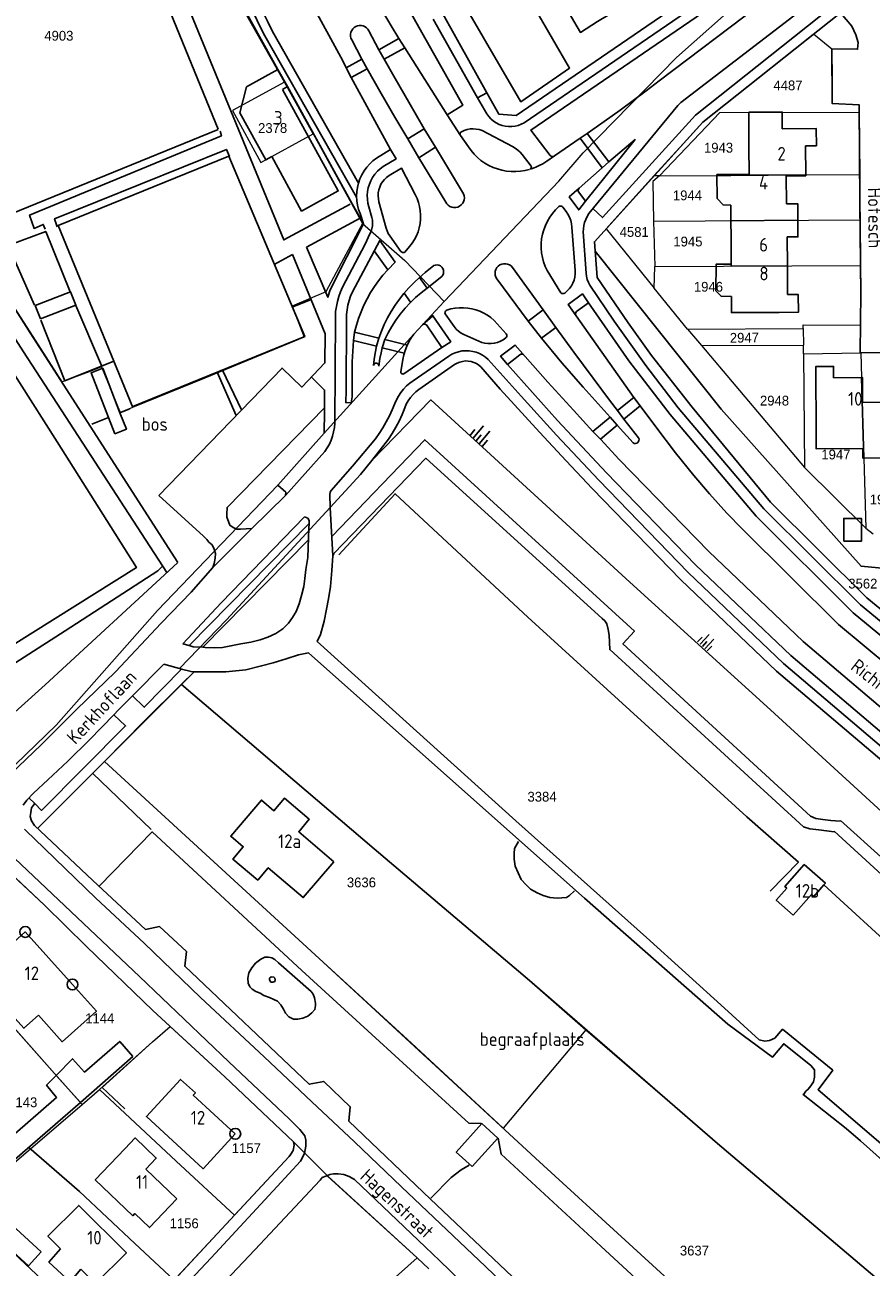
# Model space of a CAD drawing. Header units: metres. Extents: x 233829 to 239427, y 444283 to 448222.
# Tile 51 of 171: x 235807 to 235963, y 445237 to 445466. Entities that reach past the tile are written whole.
import ezdxf
from ezdxf.enums import TextEntityAlignment as Align

# ---------------------------------------------------------------- set-up
doc = ezdxf.new("R2010")
doc.units = ezdxf.units.M
doc.header["$MEASUREMENT"] = 0
for name, color, linetype in [('DAKRAND', 4, 'Continuous'), ('DAKRAND-BYG', 4, 'Continuous'), ('FUNKTIEAAND', 253, 'Continuous'), ('Goud-kadastrale grenzen', 13, 'Continuous'), ('HEG', 253, 'Continuous'), ('HEK', 253, 'Continuous'), ('HOOFDGEBOUW', 4, 'Continuous'), ('HUISNUMMER', 253, 'Continuous'), ('KANTVERH', 253, 'Continuous'), ('KANTWATER', 153, 'Continuous'), ('KUNSTWERK', 253, 'Continuous'), ('NATGRPUNT', 253, 'Continuous'), ('OVLIJNOBJ', 253, 'Continuous'), ('RASTER', 253, 'Continuous'), ('STRAATNAAM', 253, 'Continuous'), ('TALUD', 253, 'Continuous'), ('TUSSENMUUR', 253, 'Continuous')]:
    doc.layers.add(name, color=color, linetype=linetype)
doc.layers.add('G01 kadestrale perceelsgrens', color=73, linetype='Continuous', lineweight=0)
doc.layers.add('Z01 perceelnummer', color=73, linetype='Continuous', lineweight=13)
doc.styles.get("Standard").update_dxf_attribs({"font": 'iso.shx'})
doc.styles.add('Styledgn001', font='dgn001.shx')

# ---------------------------------------------------------------- blocks, each defined once
blk = doc.blocks.new('TA', base_point=(75009.5, 300012))
for p, q in [((75009.5, 300012.5), (75010, 300012.5)), ((75009.5, 300012.25), (75010.5, 300012.25)), ((75009.5, 300012), (75010, 300012)), ((75009.5, 300011.75), (75010.5, 300011.75)), ((75009.5, 300011.5), (75010, 300011.5))]:
    blk.add_line(p, q)
blk = doc.blocks.new('CI', base_point=(75024, 300023))
blk.add_circle((75024, 300023), 1)
blk = doc.blocks.new('A$C1532452F')
at = {"layer": 'G01 kadestrale perceelsgrens'}
for p, q in [((235943.815, 445457.613), (235951.987, 445464.142)), ((235951.987, 445464.142), (235955.377, 445461.394)), ((235955.377, 445461.394), (235955.387, 445455.683)), ((235933.685, 445449.588), (235943.815, 445457.613)), ((235859.918, 445445.742), (235854.666, 445455.299)), ((235955.387, 445455.683), (235955.394, 445451.366)), ((235931.604, 445447.94), (235933.685, 445449.588)), ((235955.394, 445451.366), (235960.351, 445451.1)), ((235960.364, 445449.749), (235960.351, 445451.1)), ((235960.364, 445449.749), (235960.476, 445438.266)), ((235927.375, 445443.265), (235931.604, 445447.94)), ((235859.918, 445445.742), (235868.991, 445429.263)), ((235922.631, 445438.023), (235927.375, 445443.265)), ((235922.631, 445438.023), (235913.846, 445428.312)), ((235923.676, 445438.029), (235922.631, 445438.023)), ((235868.991, 445429.263), (235876.791, 445422.463)), ((235922.525, 445429.707), (235960.558, 445429.923)), ((235922.525, 445429.707), (235922.801, 445421.348)), ((235960.558, 445429.923), (235960.644, 445421.569)), ((235913.846, 445428.312), (235922.657, 445417.348)), ((235876.791, 445422.463), (235884.017, 445414.937)), ((235922.657, 445417.348), (235922.801, 445421.348)), ((235922.801, 445421.348), (235960.644, 445421.569)), ((235928.792, 445409.819), (235922.657, 445417.348)), ((235880.019, 445410.644), (235884.017, 445414.937)), ((235861.954, 445390.686), (235878.443, 445408.936)), ((235878.443, 445408.936), (235880.019, 445410.644)), ((235928.792, 445409.819), (235950.086, 445409.954)), ((235928.792, 445409.819), (235931.344, 445406.815)), ((235950.086, 445409.954), (235950.116, 445406.909)), ((235931.344, 445406.815), (235950.116, 445406.909)), ((235931.344, 445406.815), (235950.327, 445384.386)), ((235950.121, 445405.325), (235950.116, 445406.909)), ((235950.121, 445405.325), (235960.68, 445405.471)), ((235950.121, 445405.325), (235950.327, 445384.386)), ((235960.68, 445405.471), (235969.373, 445405.55)), ((235821.025, 445402.905), (235824.456, 445394.493)), ((235870.716, 445385.645), (235881.6, 445396.81)), ((235853.407, 445381.156), (235861.954, 445390.686)), ((235950.327, 445384.386), (235961.582, 445373.213)), ((235961.582, 445373.213), (235962.968, 445372.158)), ((235830.402, 445278.747), (235833.604, 445281.573)), ((235820.657, 445269.956), (235830.402, 445278.747)), ((235812.377, 445272.886), (235817.43, 445267.224)), ((235817.43, 445267.224), (235820.657, 445269.956)), ((235807.95, 445259.061), (235817.43, 445267.224)), ((235856.297, 445260.362), (235862.604, 445254.057)), ((235804.535, 445256.173), (235807.95, 445259.061)), ((235862.604, 445254.057), (235879.062, 445239.034)), ((235795.489, 445248.622), (235823.046, 445222.898)), ((235834.365, 445234.921), (235845.437, 445246.835)), ((235827.102, 445241.654), (235834.365, 445234.921)), ((235879.062, 445239.034), (235881.2, 445236.966))]:
    blk.add_line(p, q, dxfattribs=at)
at = {"layer": 'G01 kadestrale perceelsgrens', "flags": 128}
for points in [[(235813.77, 445400.171), (235807.898, 445409.34), (235797.628, 445425.166), (235793.675, 445426.587), (235789.979, 445434.563), (235782.792, 445452.219), (235774.674, 445472.181), (235765.264, 445495.223)], [(235909.627, 445442.246), (235926.795, 445459.823), (235939.212, 445470.879), (235953.008, 445481.728), (235962.567, 445489.265)], [(235854.666, 445455.299), (235843.837, 445474.524), (235843.72, 445474.458)], [(235854.666, 445455.299), (235845.08, 445450.032), (235850.325, 445440.481), (235859.918, 445445.742)], [(235923.676, 445438.029), (235934.767, 445449.707), (235960.364, 445449.749)], [(235884.017, 445414.937), (235905.125, 445437.043), (235909.627, 445442.246)], [(235923.676, 445438.029), (235936.751, 445438.113), (235950.561, 445438.202), (235960.476, 445438.266)], [(235960.476, 445438.266), (235960.528, 445432.896), (235960.558, 445429.923)], [(235923.676, 445438.029), (235922.436, 445436.999), (235922.525, 445429.707)], [(235868.991, 445429.263), (235865.084, 445421.948), (235862.277, 445416.685), (235856.065, 445414.065), (235858.303, 445408.349), (235839.994, 445400.794), (235826.69, 445395.404), (235824.456, 445394.493)], [(235960.639, 445410.58), (235960.696, 445416.497), (235960.644, 445421.569)], [(235950.086, 445409.954), (235950.082, 445410.624), (235960.639, 445410.58)], [(235960.68, 445405.471), (235960.806, 445400.964), (235961.221, 445386.116), (235961.582, 445373.213)], [(235821.025, 445402.905), (235818.721, 445401.988), (235813.77, 445400.171)], [(235881.6, 445396.81), (235918.183, 445363.315), (235944.068, 445339.796), (235981.364, 445305.665), (236000, 445288.637)], [(235863.075, 445377.018), (235868.659, 445383.108), (235870.716, 445385.645)], [(235797.627, 445322.5), (235812.64, 445337.007), (235831.307, 445358.053), (235853.407, 445381.156)], [(235835.354, 445347.411), (235843.977, 445356.376), (235863.075, 445377.018)], [(235835.744, 445344.504), (235838.02, 445346.78), (235837.49, 445346.86), (235835.739, 445347.303), (235835.354, 445347.411)], [(235821.525, 445330.285), (235828.86, 445337.714), (235835.744, 445344.504)], [(235835.744, 445344.504), (235871.141, 445314.246), (235899.71, 445289.998), (235910.107, 445280.929)], [(235821.525, 445330.285), (235861.03, 445294.053), (235878.022, 445278.503), (235894.866, 445262.852)], [(235803.691, 445310.256), (235810.527, 445303.852), (235818.209, 445296.273), (235830.425, 445284.503), (235833.604, 445281.573)], [(235788.542, 445299.785), (235788.798, 445299.676), (235797.11, 445290.115), (235812.377, 445272.886)], [(235833.604, 445281.573), (235843.669, 445272.297), (235856.297, 445260.362)], [(235910.107, 445280.929), (235901.958, 445271.29), (235894.866, 445262.852)], [(235910.107, 445280.929), (235934.34, 445260.073), (235972.501, 445227.688), (235973.927, 445226.518)], [(235820.657, 445269.956), (235834.722, 445256.76), (235845.437, 445246.835)], [(235845.437, 445246.835), (235855.514, 445257.627), (235855.835, 445258.088), (235856.264, 445258.754), (235856.439, 445259.736), (235856.297, 445260.362)], [(235807.95, 445259.061), (235816.968, 445251.203), (235827.102, 445241.654)]]:
    blk.add_lwpolyline(points, dxfattribs=at)
at = {"layer": 'G01 kadestrale perceelsgrens', "style": 'Styledgn001'}
blk.add_text('2947', height=1.8, rotation=0.75157, dxfattribs=at).set_placement((235939.259, 445408.267), align=Align.MIDDLE_CENTER)
at = {"layer": 'Z01 perceelnummer', "linetype": 'Continuous', "lineweight": 13, "style": 'Styledgn001'}
for s, p in [('4903', (235813.152, 445463.808)), ('4487', (235947.282, 445454.674)), ('2378', (235852.479, 445446.831)), ('1943', (235934.508, 445443.214)), ('1944', (235928.784, 445434.451)), ('4581', (235918.997, 445427.715)), ('1945', (235928.872, 445425.953)), ('1946', (235932.649, 445417.63)), ('2948', (235944.803, 445396.69)), ('1947', (235956.099, 445386.778)), ('1948', (235965.005, 445378.515)), ('3562', (235961.056, 445363.028)), ('3384', (235902.038, 445323.829)), ('3636', (235868.811, 445308.062)), ('1144', (235820.679, 445283.063)), ('1143', (235806.51, 445267.62)), ('1157', (235847.639, 445259.183)), ('1156', (235836.207, 445245.356)), ('3637', (235930.073, 445240.342))]:
    blk.add_text(s, height=1.8, dxfattribs=at).set_placement(p, align=Align.MIDDLE_CENTER)

msp = doc.modelspace()

# ---------------------------------------------------------------- linework, layer by layer
at = {"layer": 'DAKRAND'}
for p, q in [((235855.19, 445454.45), (235853.45, 445457.59)), ((235854.27, 445453.94), (235855.19, 445454.45))]:
    msp.add_line(p, q, dxfattribs=at)
for points in [[(235853.45, 445457.59), (235847.65, 445454.38), (235846.44, 445449.64)], [(235946.22, 445446.69), (235946.23, 445449.78), (235940.1, 445449.72), (235940.1, 445446.66)], [(235936.75, 445438.27), (235934.21, 445438.27), (235934.23, 445433.9), (235935.34, 445432.68), (235936.78, 445432.65)], [(235936.87, 445415.87), (235934.98, 445415.9), (235934.03, 445416.86), (235934.1, 445421.8), (235936.84, 445421.77)], [(235952.46, 445390.58), (235952.45, 445387.85), (235961.05, 445387.86)], [(235809.39, 445283.65), (235813.78, 445278.76), (235820.06, 445284.4), (235815.66, 445289.29)], [(235817.22, 445236.94), (235815.25, 445234.57), (235811.33, 445238.23), (235813.44, 445240.69)]]:
    msp.add_lwpolyline(points, dxfattribs=at)
at = {"layer": 'DAKRAND-BYG'}
for p, q in [((235823.44, 445390.58), (235822.28, 445393.58)), ((235826.79, 445276.03), (235817.11, 445267.59))]:
    msp.add_line(p, q, dxfattribs=at)
for points in [[(235809.75, 445411.72), (235816.27, 445414.22), (235815.32, 445416.68), (235808.81, 445414.18), (235809.75, 445411.72)], [(235822.28, 445393.58), (235819.08, 445401.83), (235821.22, 445402.65), (235824.4, 445394.43)], [(235824.4, 445394.43), (235825.58, 445391.41), (235823.44, 445390.58)], [(235957.53, 445370.83), (235957.53, 445375.02), (235960.8, 445375.02), (235960.8, 445370.83), (235957.53, 445370.83)], [(235953.9, 445307.6), (235954.17, 445307.9), (235950.29, 445311.36), (235946.68, 445307.32), (235947.05, 445306.98), (235945.11, 445304.8), (235948.21, 445302.04)], [(235948.21, 445302.04), (235951.6, 445305.85), (235952.01, 445305.48), (235953.9, 445307.6)], [(235812.67, 445272.55), (235815.69, 445275.64), (235817.86, 445273.17), (235824.36, 445278.83), (235826.79, 445276.03)], [(235817.11, 445267.59), (235805.05, 445257.08), (235800.04, 445262.82), (235802.38, 445264.85), (235805.03, 445261.81), (235812.73, 445268.52), (235810.9, 445270.74), (235812.67, 445272.55)], [(235889.2, 445255.79), (235893.9, 445261.04), (235890.96, 445263.69), (235886.25, 445258.43), (235889.2, 445255.79)], [(235809.91, 445240.1), (235802.16, 445247.17), (235799.79, 445244.57), (235807.54, 445237.51), (235809.91, 445240.1)]]:
    msp.add_lwpolyline(points, dxfattribs=at)
at = {"layer": 'HEG'}
msp.add_line((235953.9, 445307.6), (235982.83, 445281.09), dxfattribs=at)
for points in [[(235864.67, 445368.3), (235875.02, 445379.56), (235899.41, 445356.85), (235939.72, 445320.11), (235949.2, 445311.77), (235944, 445306.43)], [(235835.74, 445344.5), (235871.14, 445314.25), (235899.71, 445290), (235934.34, 445260.07), (235972.5, 445227.69)], [(235821.52, 445330.28), (235861.03, 445294.05), (235901.58, 445256.64), (235934.54, 445226.49), (235962.51, 445200.59)], [(235908.04, 445306.54), (235907.09, 445305.67), (235906.51, 445305.27), (235904.85, 445305.15), (235903.45, 445305.28), (235902.27, 445305.67), (235901.13, 445306.16), (235899.9, 445306.81), (235899.04, 445307.66), (235898.22, 445308.61), (235897.63, 445309.81), (235897.08, 445311.07), (235896.9, 445312.37), (235896.92, 445313.36), (235896.99, 445314.29), (235897.69, 445315.62)], [(235830.4, 445278.75), (235821.15, 445270.37), (235825.27, 445266.4)], [(235807.64, 445259.33), (235816.97, 445251.2), (235827.1, 445241.65)]]:
    msp.add_lwpolyline(points, dxfattribs=at)
at = {"layer": 'HEK'}
for p, q in [((235816.3, 445414.16), (235821, 445403.16)), ((235824.4, 445394.43), (235826.23, 445395.17)), ((235819.2, 445392.33), (235822.28, 445393.58)), ((235827.47, 445365.99), (235827.46, 445366.01))]:
    msp.add_line(p, q, dxfattribs=at)
for points in [[(235810.07, 445478.13), (235826.97, 445485.05), (235812.1, 445522.2), (235799.53, 445552.93), (235782.27, 445545.86), (235811.63, 445474.28), (235775.74, 445459.83), (235796.39, 445427.16), (235807.9, 445409.19), (235835.02, 445366.93)], [(235842.47, 445446.63), (235828.81, 445480.09), (235782.34, 445461.03), (235796.21, 445427.72), (235842.48, 445446.59)], [(235827.46, 445366.01), (235812.84, 445389.13), (235792.02, 445421.83), (235769.28, 445457.48), (235739.1, 445438.12), (235708.6, 445418.76), (235721.43, 445398.52), (235744.11, 445362.92), (235766.69, 445327.58), (235796.98, 445346.95), (235827.46, 445366.01)], [(235826.79, 445395.61), (235858.38, 445408.46), (235844.41, 445441.63), (235813.03, 445428.92), (235826.74, 445395.42)], [(235815.26, 445416.7), (235810.75, 445427.82), (235803.82, 445425.23), (235808.68, 445414.24)], [(235992.12, 445347.38), (235977.56, 445359.1), (235969.68, 445365.35), (235960.73, 445366.21), (235934.98, 445395.14), (235911.8, 445424.19)], [(235809.82, 445411.51), (235814.27, 445400.32), (235823.25, 445403.95)], [(235870.72, 445385.65), (235881.6, 445396.81), (235918.18, 445363.32), (235944.07, 445339.8), (235981.36, 445305.66), (236007.04, 445282.2), (235992.78, 445241.86), (235978.18, 445229.08), (235977.47, 445227.33), (235973.93, 445226.52), (235972.6, 445227.63)], [(235685.4, 445261.15), (235703.46, 445268.67), (235708.54, 445270.95), (235714.19, 445273.38), (235719.02, 445275.83), (235739.9, 445289.31), (235757.77, 445300.41), (235770.23, 445308.47), (235772.92, 445310.07), (235786.24, 445322.26), (235795.08, 445330.43), (235810.62, 445344.39), (235834.96, 445366.88)], [(235820.66, 445307.44), (235830.31, 445317.36), (235857.86, 445291.84), (235888.59, 445263.75), (235890.82, 445263.71)], [(235893.98, 445261.05), (235894.49, 445258.08), (235912.83, 445241.15), (235933.72, 445221.89), (235962.15, 445195.88), (235951.76, 445185.29), (235949.53, 445185.23)], [(235881.56, 445249.99), (235885.33, 445253.8), (235887.17, 445255.22), (235888.64, 445256.07)]]:
    msp.add_lwpolyline(points, dxfattribs=at)
at = {"layer": 'HOOFDGEBOUW'}
for p, q in [((235940.1, 445446.66), (235940.11, 445443.5)), ((235940.11, 445443.5), (235940.14, 445438.29)), ((235950.56, 445438.2), (235950.53, 445443.56)), ((235940.14, 445438.29), (235936.75, 445438.27)), ((235936.78, 445432.65), (235936.8, 445429.79)), ((235936.8, 445429.79), (235936.81, 445426.73)), ((235936.81, 445426.73), (235936.84, 445421.77)), ((235947.17, 445421.49), (235947.14, 445426.79)), ((235947.2, 445416.19), (235947.17, 445421.49)), ((235939.64, 445412.89), (235945.65, 445412.92)), ((235960.81, 445400.96), (235955.68, 445400.91)), ((235961.22, 445386.12), (235966.37, 445386.18)), ((235829.14, 445255.34), (235834.88, 445249.84))]:
    msp.add_line(p, q, dxfattribs=at)
for points in [[(235846.44, 445449.64), (235851.2, 445440.96), (235852.32, 445441.58), (235857.82, 445431.57), (235864.54, 445435.26), (235854.27, 445453.94)], [(235950.53, 445443.56), (235952.5, 445443.58), (235952.48, 445446.73), (235946.22, 445446.69)], [(235946.98, 445432.9), (235946.95, 445438.02), (235950.56, 445438.04), (235950.56, 445438.2)], [(235946.98, 445432.9), (235949.08, 445432.91), (235949.1, 445429.86)], [(235949.1, 445429.86), (235949.12, 445426.8), (235947.14, 445426.79)], [(235936.87, 445415.87), (235936.89, 445412.87), (235939.64, 445412.89)], [(235945.65, 445412.92), (235949.19, 445412.94), (235949.18, 445416.2), (235947.2, 445416.19)], [(235955.68, 445400.91), (235955.66, 445402.98), (235952.38, 445402.94), (235952.46, 445390.58)], [(235966.3, 445396.39), (235961, 445396.33), (235960.97, 445400.97), (235960.81, 445400.96)], [(235961.05, 445387.86), (235961.06, 445386.11), (235961.22, 445386.12)], [(235863.75, 445311.88), (235857.28, 445317.39), (235859.21, 445319.67), (235854.64, 445323.55), (235852.7, 445321.26), (235850.42, 445323.2), (235844.78, 445316.57), (235847.07, 445314.64), (235845.15, 445312.36), (235849.73, 445308.49), (235851.67, 445310.77), (235858.12, 445305.27), (235863.75, 445311.88)], [(235815.66, 445289.29), (235806.98, 445298.95), (235798.03, 445290.91), (235806.71, 445281.25), (235809.39, 445283.65)], [(235845.61, 445261.82), (235839.67, 445255.39), (235829.25, 445265.01), (235835.56, 445271.84), (235838.26, 445269.35), (235837.89, 445268.95), (235845.61, 445261.82)], [(235825.27, 445259.03), (235827.22, 445261.07), (235831.08, 445257.37), (235829.14, 445255.34)], [(235834.88, 445249.84), (235829.83, 445244.57), (235827.13, 445247.15), (235826.74, 445246.75), (235819.84, 445253.36), (235825.27, 445259.03)], [(235813.44, 445240.69), (235811.15, 445242.97), (235816.8, 445248.66), (235825.57, 445239.94), (235819.92, 445234.26), (235817.22, 445236.94)]]:
    msp.add_lwpolyline(points, dxfattribs=at)
at = {"layer": 'KANTVERH'}
for p, q in [((235853.45, 445457.59), (235844.28, 445474.13)), ((235891.86, 445453.32), (235883.78, 445467.83)), ((235890.18, 445452.39), (235882.01, 445466.83)), ((235851.07, 445463.81), (235867.93, 445434.11)), ((235852.48, 445464.61), (235868.27, 445436.7)), ((235870.2, 445464.71), (235872.03, 445461.24)), ((235875.68, 445463.29), (235872.02, 445461.24)), ((235868.86, 445459.47), (235867.03, 445463.06)), ((235876.77, 445461.59), (235873.02, 445459.49)), ((235868.86, 445459.47), (235865.98, 445457.89)), ((235869.85, 445457.72), (235866.94, 445456.13)), ((235880.35, 445446.69), (235877.33, 445444.86)), ((235891, 445446.36), (235896.62, 445443.45)), ((235914.3, 445440.59), (235910.32, 445445.85)), ((235879.37, 445441.38), (235882.44, 445443.3)), ((235913.13, 445439.52), (235909.04, 445444.97)), ((235898.41, 445441.95), (235900.02, 445439.84)), ((235910.02, 445433.38), (235908.8, 445435.02)), ((235870.19, 445432.35), (235870.74, 445430.4)), ((235872.04, 445433.27), (235873.35, 445428.41)), ((235905.87, 445432.26), (235906.46, 445431.49)), ((235858.73, 445424.94), (235868.61, 445430.26)), ((235874.04, 445427.01), (235876.08, 445424.14)), ((235908.14, 445420.6), (235907.53, 445428.59)), ((235909.6, 445427.71), (235910.18, 445420.16)), ((235876.81, 445424.02), (235877.68, 445425.01)), ((235852.78, 445421.74), (235856.13, 445423.55)), ((235871.14, 445424.23), (235873.65, 445420.72)), ((235902.99, 445420.61), (235905.51, 445416.54)), ((235880.91, 445417.37), (235883.62, 445419.52)), ((235876.66, 445416.44), (235877.87, 445414.77)), ((235859.44, 445415.21), (235856.08, 445413.91)), ((235902.24, 445413.42), (235899.46, 445411.29)), ((235864.02, 445412.18), (235863.9, 445392.52)), ((235885.86, 445410.3), (235884.21, 445412.68)), ((235893.22, 445411.45), (235895.46, 445408.96)), ((235867.56, 445409.3), (235872.03, 445408.18)), ((235880.02, 445410.64), (235878.44, 445408.94)), ((235890.94, 445407.36), (235887.68, 445408.83)), ((235904.56, 445410.15), (235901.95, 445408.15)), ((235871.61, 445406.68), (235867.35, 445407.77)), ((235872.65, 445406.4), (235876.7, 445405.4)), ((235873.09, 445407.94), (235877.26, 445406.88)), ((235876.42, 445404.27), (235876.04, 445401.96)), ((235878.33, 445400.36), (235884.89, 445404.89)), ((235842.28, 445401.91), (235845.79, 445393.96)), ((235843.27, 445402.32), (235846.78, 445394.99)), ((235885.95, 445403.32), (235879.39, 445398.76)), ((235918.91, 445397.28), (235915.9, 445394.85)), ((235920.12, 445395.72), (235917.1, 445393.25)), ((235914.58, 445393.64), (235911.39, 445390.99)), ((235915.87, 445392.16), (235912.77, 445389.57)), ((235862.08, 445387.33), (235854.82, 445379.23)), ((235859.18, 445374.07), (235837.12, 445351.63)), ((235859.06, 445371.09), (235839.61, 445351.31)), ((235835.79, 445347.29), (235832.47, 445348.21))]:
    msp.add_line(p, q, dxfattribs=at)
for points in [[(235805.58, 445568.54), (235808.1, 445563.95), (235814.56, 445552.09), (235823.43, 445535.91), (235833.02, 445518.39), (235842.61, 445500.88), (235851.03, 445485.49), (235859.17, 445470.57), (235865.37, 445459.2), (235865.98, 445457.89)], [(235812.38, 445521.49), (235813.85, 445521.96), (235821.29, 445503.68), (235830.65, 445481.41), (235835.14, 445469.92), (235836.46, 445470.29), (235854.53, 445426.25), (235866.77, 445432.83)], [(235857.09, 445504.97), (235867.05, 445487.39), (235879.39, 445465.36)], [(235870.02, 445500), (235898.12, 445451.66), (235907.12, 445457.86), (235900.84, 445468.65)], [(235973.85, 445493.35), (235976.79, 445495.54), (235966.66, 445494.28), (235898.76, 445447.8)], [(235891.88, 445449.43), (235890.18, 445452.39), (235891.86, 445453.32), (235894.08, 445449.41), (235897.25, 445449.11), (235940.7, 445478.88), (235937.9, 445483.61), (235935.14, 445488.2), (235930.92, 445485.79), (235934.04, 445479.43), (235912.23, 445466.4), (235909.09, 445464.41), (235905.18, 445471.13)], [(235903.55, 445441.8), (235900, 445446.44), (235942.61, 445475.65), (235941.48, 445469.98), (235941.93, 445469.39), (235923.61, 445455.49), (235921.22, 445453.69), (235918.83, 445451.89), (235916.39, 445450.13), (235913.47, 445448.05), (235910.32, 445445.85), (235909.04, 445444.97), (235904.31, 445441.69)], [(235846.73, 445473.64), (235847.48, 445471.62), (235848.29, 445469.63), (235849.16, 445467.66), (235850.09, 445465.72), (235851.07, 445463.81)], [(235848.18, 445474.15), (235848.93, 445472.19), (235849.74, 445470.26), (235850.6, 445468.35), (235851.51, 445466.47), (235852.48, 445464.61)], [(235875.68, 445463.29), (235874.3, 445465.66), (235872.89, 445468.01), (235871.45, 445470.34)], [(235950.21, 445468.89), (235927.59, 445451.53), (235927.02, 445450.99), (235910.65, 445431.09)], [(235955.37, 445469.14), (235930.25, 445449.18), (235913.19, 445430.37), (235911.4, 445432)], [(235959.05, 445465.55), (235956.97, 445468.03), (235931.6, 445447.94), (235911.67, 445425.91), (235912.18, 445419.34), (235917.86, 445410.99), (235922.19, 445404.98), (235929.67, 445395.49), (235944.07, 445378), (235961.8, 445360.4), (235981.02, 445344.57)], [(235870.2, 445464.71), (235870.01, 445465.01), (235869.77, 445465.27), (235869.48, 445465.47), (235869.15, 445465.62), (235868.8, 445465.69), (235868.45, 445465.7), (235868.1, 445465.64), (235867.77, 445465.5), (235867.47, 445465.31), (235867.22, 445465.06), (235867.02, 445464.77), (235866.89, 445464.44), (235866.82, 445464.09), (235866.82, 445463.73), (235866.89, 445463.39), (235867.03, 445463.06)], [(235959.05, 445465.55), (235959.75, 445464), (235960.17, 445462.54), (235960.09, 445461.33), (235955.38, 445461.39), (235955.39, 445451.37), (235960.35, 445451.1), (235960.53, 445432.9), (235960.7, 445416.5), (235960.59, 445405.47), (235991.43, 445405.75)], [(235875.68, 445463.29), (235876.77, 445461.59), (235884.6, 445449.25), (235887.49, 445451.05), (235879.39, 445465.36)], [(235887.6, 445434.72), (235882.44, 445443.3), (235880.35, 445446.69), (235877.51, 445451.57), (235875.01, 445455.92), (235873.02, 445459.49), (235872.03, 445461.24)], [(235868.86, 445459.47), (235869.85, 445457.72), (235872.44, 445453.19), (235874.96, 445448.86), (235877.33, 445444.86), (235879.37, 445441.38), (235884.34, 445433.21)], [(235865.98, 445457.89), (235866.94, 445456.13), (235874.18, 445442.91), (235871.58, 445441.29)], [(235869.2, 445429.21), (235867.13, 445432.91), (235855.19, 445454.45)], [(235888.49, 445443.38), (235887.04, 445445.45), (235884.6, 445449.25)], [(235898.76, 445447.8), (235898.22, 445447.53), (235897.66, 445447.31), (235897.08, 445447.16), (235896.48, 445447.09), (235895.88, 445447.09), (235895.28, 445447.15), (235894.7, 445447.29), (235894.13, 445447.5), (235893.59, 445447.77), (235893.1, 445448.11), (235892.64, 445448.5), (235892.23, 445448.94), (235891.88, 445449.43)], [(235842.81, 445446.28), (235843.05, 445445.42), (235807.76, 445430.8), (235808.6, 445428.37), (235810.27, 445429.09), (235810.61, 445428.23)], [(235887.2, 445446.16), (235887.07, 445446.06), (235886.98, 445445.92), (235886.95, 445445.76), (235886.97, 445445.6), (235887.04, 445445.45)], [(235887.2, 445446.16), (235887.71, 445446.4), (235888.25, 445446.56), (235888.8, 445446.66), (235889.36, 445446.69), (235889.92, 445446.65), (235890.47, 445446.54), (235891, 445446.36)], [(235844.56, 445441.57), (235843.99, 445442.89), (235812.36, 445430.14), (235812.82, 445428.67)], [(235874.18, 445442.91), (235875.19, 445441.16), (235872.82, 445439.77)], [(235899.73, 445439.21), (235898.9, 445439.01), (235898.05, 445438.88), (235897.2, 445438.82), (235896.34, 445438.83), (235895.49, 445438.91), (235894.65, 445439.07), (235893.83, 445439.3), (235893.02, 445439.59), (235892.25, 445439.96), (235891.51, 445440.39), (235890.81, 445440.88), (235890.15, 445441.43), (235889.54, 445442.03), (235888.99, 445442.68), (235888.49, 445443.38)], [(235896.62, 445443.45), (235897.12, 445443.15), (235897.6, 445442.79), (235898.02, 445442.39), (235898.41, 445441.95)], [(235910.02, 445433.38), (235908.8, 445431.78), (235907.04, 445434.15), (235908.84, 445435.76), (235913.13, 445439.52), (235914.3, 445440.59), (235919.15, 445444.7), (235910.02, 445433.38)], [(235871.58, 445441.29), (235870.93, 445440.79), (235870.33, 445440.23), (235869.79, 445439.61), (235869.31, 445438.95), (235868.9, 445438.24), (235868.55, 445437.49), (235868.28, 445436.72), (235868.09, 445435.92), (235867.97, 445435.11), (235867.93, 445434.29), (235867.97, 445433.47), (235868.09, 445432.66), (235868.29, 445431.86), (235868.56, 445431.09)], [(235899.84, 445439.25), (235900.27, 445439.4), (235900.9, 445439.65), (235901.51, 445439.92), (235902.16, 445440.25), (235902.94, 445440.72), (235904.31, 445441.69)], [(235903.55, 445441.8), (235903.71, 445441.67), (235903.91, 445441.6), (235904.12, 445441.61), (235904.31, 445441.69)], [(235872.82, 445439.77), (235872.26, 445439.35), (235871.74, 445438.87), (235871.28, 445438.34), (235870.88, 445437.76), (235870.54, 445437.15), (235870.27, 445436.5), (235870.07, 445435.82), (235869.95, 445435.13), (235869.9, 445434.43), (235869.92, 445433.73), (235870.02, 445433.03), (235870.19, 445432.35)], [(235878.72, 445434.62), (235876.2, 445439.43), (235873.89, 445438.09)], [(235899.84, 445439.25), (235899.97, 445439.36), (235900.05, 445439.51), (235900.07, 445439.68), (235900.02, 445439.84)], [(235873.89, 445438.09), (235873.45, 445437.76), (235873.05, 445437.38), (235872.7, 445436.95), (235872.41, 445436.48), (235872.18, 445435.98), (235872.02, 445435.46), (235871.92, 445434.91), (235871.89, 445434.36), (235871.93, 445433.81), (235872.04, 445433.27)], [(235877.68, 445425.01), (235878.16, 445425.64), (235878.58, 445426.3), (235878.94, 445427.01), (235879.24, 445427.74), (235879.46, 445428.49), (235879.62, 445429.27), (235879.7, 445430.05), (235879.71, 445430.84), (235879.65, 445431.62), (235879.52, 445432.4), (235879.32, 445433.16), (235879.05, 445433.9), (235878.72, 445434.62)], [(235884.34, 445433.21), (235884.54, 445432.89), (235884.8, 445432.63), (235885.1, 445432.41), (235885.45, 445432.27), (235885.81, 445432.21), (235886.18, 445432.21), (235886.54, 445432.3), (235886.88, 445432.45), (235887.17, 445432.68), (235887.42, 445432.95), (235887.6, 445433.28), (235887.71, 445433.63), (235887.75, 445434), (235887.71, 445434.37), (235887.6, 445434.72)], [(235908.84, 445435.76), (235908.72, 445435.59), (235908.67, 445435.4), (235908.7, 445435.19), (235908.8, 445435.02)], [(235905.13, 445432.37), (235904.52, 445431.77), (235903.96, 445431.12), (235903.46, 445430.42), (235903.02, 445429.68), (235902.65, 445428.91), (235902.35, 445428.11), (235902.13, 445427.28), (235901.97, 445426.43), (235901.89, 445425.58), (235901.89, 445424.72), (235901.96, 445423.87), (235902.11, 445423.02), (235902.33, 445422.2), (235902.63, 445421.39), (235902.99, 445420.61)], [(235905.87, 445432.26), (235905.76, 445432.38), (235905.61, 445432.46), (235905.44, 445432.49), (235905.28, 445432.45), (235905.13, 445432.37)], [(235907.53, 445428.59), (235907.45, 445429.21), (235907.31, 445429.82), (235907.09, 445430.41), (235906.8, 445430.97), (235906.46, 445431.49)], [(235868.56, 445431.09), (235869.19, 445429.21), (235863.05, 445417.09), (235862.64, 445415.69), (235858.73, 445424.94)], [(235870.74, 445430.4), (235870.84, 445429.88), (235870.88, 445429.36), (235870.85, 445428.83), (235870.74, 445428.31), (235870.58, 445427.81), (235870.34, 445427.34)], [(235910.65, 445431.09), (235910.34, 445430.57), (235910.08, 445430.03), (235909.88, 445429.47), (235909.73, 445428.89), (235909.64, 445428.3), (235909.6, 445427.71)], [(235870.34, 445427.34), (235869.51, 445425.5), (235865.35, 445417.53)], [(235873.35, 445428.41), (235873.52, 445427.92), (235873.75, 445427.45), (235874.04, 445427.01)], [(235873.65, 445420.72), (235875.01, 445422.17), (235872.17, 445426.15), (235867.15, 445416.72)], [(235856.13, 445423.55), (235862.14, 445409), (235862.09, 445403.62), (235857.83, 445399.18), (235854.22, 445402.67), (235831.54, 445379.24)], [(235876.08, 445424.14), (235876.2, 445424.03), (235876.34, 445423.95), (235876.5, 445423.92), (235876.67, 445423.95), (235876.81, 445424.02)], [(235873.65, 445420.72), (235872.78, 445419.75), (235871.96, 445418.73), (235871.2, 445417.66), (235870.49, 445416.56), (235869.85, 445415.42), (235869.26, 445414.25), (235868.74, 445413.05), (235868.28, 445411.82), (235867.89, 445410.57), (235867.56, 445409.3)], [(235882.12, 445421.52), (235880.55, 445420.23), (235879.5, 445419.31), (235880.91, 445417.37)], [(235883.62, 445419.52), (235883.8, 445419.78), (235883.91, 445420.08), (235883.94, 445420.4), (235883.9, 445420.71), (235883.77, 445421), (235883.58, 445421.26), (235883.33, 445421.46), (235883.05, 445421.59), (235882.73, 445421.64), (235882.42, 445421.62), (235882.12, 445421.52)], [(235896.61, 445421.19), (235896.36, 445421.46), (235896.05, 445421.66), (235895.71, 445421.81), (235895.35, 445421.88), (235894.98, 445421.87), (235894.62, 445421.79), (235894.29, 445421.64), (235893.99, 445421.42), (235893.74, 445421.15), (235893.56, 445420.84), (235893.44, 445420.49), (235893.39, 445420.12), (235893.42, 445419.75), (235893.53, 445419.4), (235893.7, 445419.08)], [(235919.81, 445389.83), (235917.1, 445393.25), (235915.9, 445394.85), (235914.44, 445396.8), (235911.42, 445400.81), (235907.86, 445405.62), (235904.56, 445410.15), (235902.24, 445413.42), (235896.61, 445421.19)], [(235906.24, 445416.47), (235906.69, 445416.86), (235907.09, 445417.29), (235907.43, 445417.78), (235907.71, 445418.3), (235907.92, 445418.85), (235908.07, 445419.42), (235908.14, 445420.01), (235908.14, 445420.6)], [(235910.18, 445420.16), (235910.24, 445419.57), (235910.37, 445418.99), (235910.57, 445418.43), (235910.84, 445417.9)], [(235872.02, 445408.18), (235872.49, 445409.45), (235873.02, 445410.7), (235873.62, 445411.92), (235874.29, 445413.1), (235875.01, 445414.25), (235875.8, 445415.35), (235876.64, 445416.41), (235877.54, 445417.43), (235878.49, 445418.4), (235879.5, 445419.31)], [(235893.7, 445419.08), (235899.46, 445411.29), (235901.95, 445408.15), (235905.7, 445403.67), (235909.62, 445399.17), (235914.58, 445393.64), (235915.87, 445392.16), (235918.78, 445388.92)], [(235910.84, 445417.9), (235915.28, 445411.29), (235921.14, 445403.15), (235927.08, 445395.39), (235942.86, 445376.78), (235960.64, 445359.13), (235979.98, 445343.2), (235999, 445330.07), (236000, 445329.47)], [(235865.35, 445417.53), (235864.97, 445416.69), (235864.64, 445415.82), (235864.39, 445414.93), (235864.2, 445414.02), (235864.07, 445413.11), (235864.02, 445412.18)], [(235867.15, 445416.72), (235866.82, 445415.92), (235866.54, 445415.09), (235866.33, 445414.25), (235866.18, 445413.39), (235866.09, 445412.52), (235866.08, 445411.65)], [(235880.91, 445417.37), (235879.82, 445416.53), (235878.77, 445415.63), (235877.78, 445414.68), (235876.85, 445413.67), (235875.97, 445412.61), (235875.15, 445411.51), (235874.4, 445410.35), (235873.71, 445409.16), (235873.09, 445407.94)], [(235905.51, 445416.54), (235905.67, 445416.42), (235905.86, 445416.37), (235906.06, 445416.38), (235906.24, 445416.47)], [(235910.6, 445414.69), (235909.46, 445416.33), (235906.84, 445414.35), (235918.91, 445397.28), (235920.12, 445395.72), (235923, 445391.85), (235926.59, 445387.09), (235929.94, 445382.94), (235932.86, 445379.53), (235936.05, 445376.01), (235938.83, 445373.08), (235956.58, 445355.51), (235975.46, 445339.79), (235990.5, 445329.08), (235992.24, 445327.91), (235993.88, 445326.86), (236000, 445323.15)], [(235884.53, 445413.34), (235884.39, 445413.27), (235884.27, 445413.15), (235884.2, 445413), (235884.18, 445412.84), (235884.21, 445412.68)], [(235884.53, 445413.34), (235885.28, 445413.55), (235886.04, 445413.7), (235886.82, 445413.77), (235887.59, 445413.78), (235888.37, 445413.72), (235889.13, 445413.58), (235889.89, 445413.38), (235890.62, 445413.12), (235891.32, 445412.79), (235891.99, 445412.4), (235892.63, 445411.95), (235893.22, 445411.45)], [(235908.39, 445413.06), (235908.25, 445412.91), (235908.18, 445412.72), (235908.18, 445412.52), (235908.26, 445412.33)], [(235908.39, 445413.06), (235910.6, 445414.69), (235918.01, 445404.03), (235925.62, 445394.13), (235941.4, 445375.43), (235959.3, 445357.65), (235978.78, 445341.61), (235997.91, 445328.4), (236000, 445327.15)], [(235866.08, 445411.65), (235865.98, 445398.57), (235865.94, 445396.34), (235866.95, 445396.31), (235867.08, 445397.36), (235867.14, 445398.37), (235867.13, 445399.81), (235867.1, 445403.82), (235867.35, 445407.77), (235867.56, 445409.3)], [(235880.02, 445410.64), (235881.95, 445412.3), (235885.26, 445407.52), (235883.61, 445406.47)], [(235880.76, 445410.62), (235880.63, 445410.72), (235880.48, 445410.78), (235880.31, 445410.78), (235880.15, 445410.74), (235880.02, 445410.64)], [(235878.44, 445408.94), (235877.97, 445408.22), (235877.55, 445407.48), (235877.18, 445406.71), (235876.87, 445405.91), (235876.61, 445405.1), (235876.42, 445404.27)], [(235876.63, 445401.62), (235883.61, 445406.47), (235880.76, 445410.62)], [(235887.68, 445408.83), (235887.16, 445409.11), (235886.68, 445409.46), (235886.24, 445409.86), (235885.86, 445410.3)], [(235895.37, 445408.21), (235895.49, 445408.37), (235895.55, 445408.57), (235895.54, 445408.77), (235895.46, 445408.96)], [(235871.02, 445403.12), (235871.18, 445404.27), (235871.36, 445405.41), (235871.61, 445406.68), (235872.03, 445408.18)], [(235873.09, 445407.94), (235872.65, 445406.4), (235872.45, 445405.47), (235872.21, 445404.41), (235872.03, 445403)], [(235895.37, 445408.21), (235894.89, 445407.87), (235894.37, 445407.6), (235893.82, 445407.39), (235893.26, 445407.25), (235892.67, 445407.17), (235892.09, 445407.17), (235891.51, 445407.23), (235890.94, 445407.36)], [(236000, 445312.91), (235996.97, 445315.06), (235988.95, 445320.93), (235969.13, 445336.18), (235950.09, 445352.37), (235932.71, 445368.93), (235916.23, 445385.88), (235912.77, 445389.57), (235911.39, 445390.99), (235907.8, 445394.93), (235903.08, 445400.09), (235897.07, 445406.9), (235894.4, 445404.84), (235895.67, 445403.36), (235897.96, 445405.11)], [(235884.89, 445404.89), (235885.45, 445405.22), (235886.05, 445405.49), (235886.68, 445405.69), (235887.32, 445405.82), (235887.98, 445405.87), (235888.63, 445405.85), (235889.28, 445405.75), (235889.91, 445405.58), (235890.52, 445405.34), (235891.1, 445405.03), (235891.64, 445404.66), (235892.13, 445404.23)], [(235890.81, 445402.88), (235890.41, 445403.22), (235889.96, 445403.51), (235889.48, 445403.73), (235888.98, 445403.88), (235888.46, 445403.96), (235887.93, 445403.98), (235887.41, 445403.91), (235886.9, 445403.78), (235886.41, 445403.58), (235885.95, 445403.32)], [(235892.13, 445404.23), (235898.17, 445397.52), (235904.72, 445390.32), (235912.47, 445382.04), (235928.91, 445365.08), (235946.46, 445348.34), (235965.73, 445331.96), (235985.64, 445316.64), (235993.82, 445310.66), (236000, 445306.16)], [(235898.7, 445405.05), (235898.54, 445405.17), (235898.34, 445405.23), (235898.14, 445405.21), (235897.96, 445405.11)], [(235872.03, 445403), (235872.01, 445403.2), (235871.92, 445403.38), (235871.77, 445403.51), (235871.58, 445403.57), (235871.38, 445403.55), (235871.21, 445403.46), (235871.08, 445403.31), (235871.02, 445403.12)], [(235876.04, 445401.96), (235876.08, 445401.81), (235876.17, 445401.67), (235876.31, 445401.59), (235876.47, 445401.57), (235876.63, 445401.62)], [(236000, 445303.83), (235992.71, 445309.14), (235984.54, 445315.12), (235964.55, 445330.51), (235945.2, 445346.95), (235927.59, 445363.74), (235911.28, 445380.51), (235906.45, 445385.61), (235901.58, 445390.9), (235894.36, 445398.82), (235890.81, 445402.88)], [(236000, 445308.61), (235994.98, 445312.25), (235986.83, 445318.21), (235966.97, 445333.5), (235947.78, 445349.82), (235930.3, 445366.48), (235913.87, 445383.43), (235904.9, 445393.03), (235895.67, 445403.36)], [(235859.6, 445401.03), (235862.04, 445398.62), (235862.02, 445394.7), (235861.95, 445390.69), (235853.41, 445381.16), (235854.89, 445379.83), (235854.82, 445379.23), (235848.65, 445373.15), (235841.46, 445365.97)], [(235874.93, 445396.14), (235875.26, 445396.86), (235875.64, 445397.54), (235876.07, 445398.2), (235876.57, 445398.81), (235877.11, 445399.38), (235877.7, 445399.9), (235878.33, 445400.36)], [(235879.39, 445398.76), (235878.83, 445398.3), (235878.31, 445397.79), (235877.84, 445397.24), (235877.42, 445396.64), (235877.07, 445396.01), (235876.77, 445395.35)], [(235848.65, 445373.15), (235846.57, 445373.03), (235845.87, 445373.05), (235845.22, 445373.37), (235844.63, 445373.78), (235844.34, 445374.44), (235844.06, 445375.25), (235844.08, 445376.1), (235844.1, 445376.7), (235844.1, 445377.05), (235862.03, 445395.39)], [(235871.39, 445389.67), (235872.1, 445390.67), (235872.77, 445391.71), (235873.39, 445392.78), (235873.95, 445393.88), (235874.47, 445395), (235874.93, 445396.14)], [(235876.77, 445395.35), (235876.3, 445394.13), (235875.76, 445392.94), (235875.15, 445391.79), (235874.49, 445390.66), (235873.77, 445389.58)], [(235863.9, 445392.52), (235863.83, 445391.72), (235863.7, 445390.93), (235863.51, 445390.16), (235863.24, 445389.41), (235862.91, 445388.68), (235862.52, 445387.99), (235862.08, 445387.33)], [(235873.77, 445389.58), (235870.72, 445385.65), (235868.66, 445383.11), (235863.08, 445377.02), (235862.98, 445379.45), (235863.04, 445379.86), (235863.23, 445380.18), (235867.19, 445384.61), (235871.39, 445389.67)], [(235956.87, 445319.32), (235955.17, 445319.46), (235953.67, 445319.65), (235952.42, 445319.82), (235951.43, 445320.25), (235916.92, 445351.94), (235919.03, 445354.3), (235880.45, 445389.49), (235863.36, 445371.69)], [(235918.78, 445388.92), (235918.99, 445388.83), (235919.22, 445388.8), (235919.45, 445388.86), (235919.64, 445388.98), (235919.79, 445389.16), (235919.87, 445389.37), (235919.88, 445389.6), (235919.81, 445389.83)], [(235863.08, 445377.02), (235863.55, 445368.13), (235863.76, 445368.57), (235880.67, 445386.08), (235913.12, 445356.64), (235913.61, 445356.18), (235913.95, 445355.62), (235914.18, 445354.61), (235914.4, 445353.55), (235914.49, 445350.89), (235950.13, 445318.32), (235951.33, 445317.95), (235952.98, 445317.71), (235955.77, 445317.39)], [(235804.27, 445327.96), (235809.94, 445333.45), (235816.4, 445339.85), (235823.6, 445346.82), (235831.98, 445355.73), (235837.5, 445361.43), (235841.46, 445365.97), (235841.71, 445366.73), (235841.88, 445367.73), (235841.95, 445368.58), (235841.72, 445369.34), (235841.34, 445370.15), (235840.75, 445370.66), (235840.36, 445371.17), (235839.77, 445371.74), (235831.54, 445379.24)], [(235835.97, 445351.93), (235843.04, 445359.48), (235858.32, 445375.3)], [(235835.97, 445351.93), (235837.12, 445351.63), (235837.89, 445351.43), (235839.61, 445351.31), (235840.09, 445351.28), (235841.7, 445351.24), (235843.25, 445351.3), (235844.81, 445351.57), (235846.63, 445351.93), (235848.44, 445352.23), (235850.2, 445352.7), (235851.57, 445353.16), (235853.09, 445353.88), (235854.36, 445354.7), (235855.39, 445355.73), (235856.12, 445356.77), (235856.79, 445357.91), (235857.33, 445359.3), (235857.82, 445360.84), (235858.2, 445362.49), (235858.39, 445363.98), (235858.58, 445365.64), (235858.93, 445367.83), (235859.02, 445369.64), (235859.07, 445371.49), (235859.15, 445373.09), (235859.18, 445374.15)], [(235859.18, 445374.07), (235859.19, 445374.65), (235858.95, 445375.05), (235858.32, 445375.3)], [(235967.35, 445257.48), (235952.81, 445269.92), (235955.53, 445273.5), (235946.29, 445281.05), (235944.86, 445279.42), (235943.86, 445278.97), (235943.03, 445278.89), (235942, 445279.12), (235935.63, 445284.96), (235921.26, 445297.96), (235897.2, 445319.37), (235860.7, 445352.41), (235861.26, 445353.69), (235861.97, 445356.13), (235862.37, 445358.33), (235862.77, 445360.22), (235863.12, 445362.52), (235863.34, 445365.42), (235863.55, 445368.13)], [(235838.02, 445346.78), (235840.59, 445346.8), (235843.85, 445346.83), (235847.52, 445347.19), (235850.44, 445347.88), (235852.56, 445348.48), (235854.94, 445349.18), (235857.21, 445349.92), (235859.06, 445350.29), (235878.43, 445333.04), (235909.84, 445305.15), (235936.19, 445281.99), (235944.42, 445275.9), (235946.5, 445278.4), (235951.5, 445274.41), (235952.16, 445273.57), (235952.19, 445272.27), (235951.96, 445271.39), (235951.48, 445270.62), (235951, 445270.01), (235950.58, 445269.65), (235950.2, 445269.14), (235950.05, 445269.04), (235957.96, 445262.81), (235960.61, 445260.52), (235965.2, 445256.43)], [(235806.6, 445322.25), (235807.29, 445323.22), (235808.51, 445324.5), (235811.15, 445326.93), (235814.8, 445330.34), (235818.78, 445334.3), (235823.26, 445338.9), (235824.13, 445339.8), (235826.67, 445342.36), (235832.47, 445348.21)], [(235809.25, 445318.01), (235838.02, 445346.78), (235837.49, 445346.86), (235835.74, 445347.3)], [(235835.74, 445347.3), (235828.87, 445340.3), (235826.67, 445342.36)], [(235823.26, 445338.9), (235825.44, 445336.84), (235809.95, 445321.31), (235808.73, 445322.57)], [(235807.66, 445323.63), (235808.73, 445322.57), (235808.46, 445322.27), (235808.09, 445321.76), (235807.97, 445320.93), (235807.9, 445320.2), (235808.14, 445319.42), (235808.7, 445318.53), (235819.39, 445308.39), (235829.12, 445299.42), (235831.67, 445299.94), (235836.61, 445295.38), (235836.3, 445292.64), (235859.21, 445270.94), (235861.87, 445271.46), (235866.76, 445266.79), (235866.49, 445264.15), (235881.51, 445249.83), (235897.71, 445234.5)], [(235955.76, 445317.5), (235983.58, 445292.02), (235983.7, 445287.87), (236001.94, 445271.3), (236003.28, 445273.2), (236002.21, 445274.1), (235986.11, 445288.75), (235988.13, 445291.1), (235975.54, 445302.57), (235964.99, 445312.23), (235956.94, 445319.45)], [(235904.77, 445224.76), (235891.64, 445237.43), (235876.21, 445252.07), (235867.51, 445260.34), (235859.67, 445267.71), (235850.91, 445275.99), (235839.24, 445286.92), (235828.86, 445296.89), (235819.95, 445305.16), (235808.65, 445316.09), (235807.22, 445317.47), (235806.82, 445317.89)], [(235801.31, 445314.99), (235802.13, 445314.71), (235803.01, 445314.23), (235803.87, 445313.48), (235805.05, 445312.47), (235827.96, 445290.73), (235844.4, 445275.08), (235855.55, 445264.58), (235857.49, 445262.62), (235857.94, 445262.09), (235858.4, 445261.46), (235858.59, 445260.63), (235858.57, 445259.54), (235858.33, 445258.19), (235857.58, 445256.81), (235853.33, 445252.12), (235841.17, 445239.03), (235831.52, 445228.79)], [(235833.97, 445234.56), (235855.51, 445257.63), (235855.83, 445258.09), (235856.26, 445258.75), (235856.44, 445259.74), (235856.3, 445260.36), (235843.67, 445272.3), (235830.42, 445284.5), (235818.21, 445296.27), (235810.53, 445303.85), (235801.92, 445311.92)], [(235836.41, 445226.93), (235849.2, 445240.47), (235861.24, 445253.31), (235861.61, 445253.77), (235862.24, 445254.06), (235863.02, 445254.31), (235863.7, 445254.45), (235864.53, 445254.48), (235865.57, 445254.36), (235866.55, 445253.98), (235867.52, 445253.39), (235880.61, 445240.97), (235883.15, 445238.53), (235893.13, 445228.89)], [(235862.6, 445254.06), (235879.06, 445239.03), (235859.66, 445221.73)]]:
    msp.add_lwpolyline(points, dxfattribs=at)
at = {"layer": 'KANTWATER'}
msp.add_lwpolyline([(235859.69, 445284.06), (235860.27, 445284.67), (235860.34, 445285.4), (235860.35, 445285.87), (235860.21, 445286.85), (235859.91, 445287.48), (235859.56, 445288.01), (235853.54, 445293.27), (235852.88, 445293.91), (235852.31, 445294.18), (235851.69, 445294.29), (235851.07, 445294.31), (235850.29, 445293.96), (235849.34, 445293.2), (235848.64, 445292.33), (235848.11, 445291.46), (235847.93, 445290.43), (235847.97, 445289.54), (235848.26, 445288.86), (235848.72, 445288.44), (235849.39, 445288.01), (235850.21, 445287.68), (235850.88, 445287.25), (235851.91, 445286.87), (235852.68, 445286.54), (235853.35, 445286.22), (235853.96, 445285.53), (235854.46, 445284.74), (235854.86, 445284.01), (235855.47, 445283.32), (235856.34, 445282.94), (235857.12, 445282.92), (235858.01, 445283.11), (235858.95, 445283.46), (235859.69, 445284.06)], dxfattribs=at)
at = {"layer": 'KUNSTWERK'}
msp.add_lwpolyline([(235852.96, 445290.12), (235852.9, 445289.81), (235852.53, 445289.71), (235852.17, 445289.72), (235852.02, 445289.93), (235851.92, 445290.19), (235851.93, 445290.45), (235852.22, 445290.68), (235852.71, 445290.64), (235852.91, 445290.43), (235852.96, 445290.12)], dxfattribs=at)
at = {"layer": 'OVLIJNOBJ'}
msp.add_line((235819.33, 445328.17), (235830.12, 445317.78), dxfattribs=at)
for points in [[(235782.77, 445470.31), (235767.88, 445464.42), (235784.8, 445439.71), (235806.62, 445405.66), (235833.04, 445365.1)], [(235701.83, 445422.58), (235726.88, 445383.56), (235742.38, 445359.47), (235765.06, 445324.24), (235766.46, 445323.8), (235793.33, 445340.9), (235814.31, 445354.32), (235831.35, 445365.4), (235832.27, 445366.28)]]:
    msp.add_lwpolyline(points, dxfattribs=at)
at = {"layer": 'RASTER'}
msp.add_line((235797.11, 445290.11), (235812.38, 445272.89), dxfattribs=at)
at = {"layer": 'TUSSENMUUR'}
for p, q in [((235940.14, 445438.14), (235940.14, 445438.29)), ((235940.14, 445438.14), (235950.56, 445438.2)), ((235936.8, 445429.79), (235949.1, 445429.86)), ((235960.81, 445400.96), (235961.22, 445386.12)), ((235812.67, 445272.55), (235817.11, 445267.59))]:
    msp.add_line(p, q, dxfattribs=at)
msp.add_lwpolyline([(235936.84, 445421.77), (235936.84, 445421.43), (235947.17, 445421.49)], dxfattribs=at)

# ---------------------------------------------------------------- block references
at = {"layer": 'Goud-kadastrale grenzen', "linetype": 'Continuous'}
msp.add_blockref('A$C1532452F', (0, 0), dxfattribs=at)
at = {"layer": 'NATGRPUNT'}
for p in [(235806.98, 445298.95), (235815.66, 445289.29), (235845.61, 445261.82)]:
    msp.add_blockref('CI', p, dxfattribs=at)
at = {"layer": 'TALUD'}
for p, xscale, yscale, rotation in [((235889.89, 445389.22), 3.03, 3.03, 49.99120000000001), ((235931.54, 445351.48), 2.43, 2.43, 46.0016)]:
    msp.add_blockref('TA', p, dxfattribs=dict(at, xscale=xscale, yscale=yscale, rotation=rotation))

# ---------------------------------------------------------------- texts
at = {"layer": 'FUNKTIEAAND'}
for s, p in [('bos', (235828.39, 445391.13)), ('begraafplaats', (235890.58, 445278))]:
    msp.add_text(s, height=2.5, dxfattribs=at).set_placement(p)
at = {"layer": 'HUISNUMMER'}
for s, p in [('3', (235852.74, 445447.45)), ('2', (235945.34, 445440.85)), ('4', (235941.94, 445435.54)), ('6', (235941.99, 445424.11)), ('8', (235942.02, 445418.81)), ('10', (235958.33, 445395.76)), ('12a', (235853.48, 445314.39)), ('12b', (235948.7, 445305.26)), ('12', (235806.85, 445290.1)), ('12', (235837.42, 445263.53)), ('11', (235827.34, 445251.72)), ('10', (235818.36, 445241.46))]:
    msp.add_text(s, height=2.5, dxfattribs=at).set_placement(p)
at = {"layer": 'STRAATNAAM'}
for s, rotation, p in [('Hofesch', 270.5729, (235961.98, 445435.87)), ('Richterslaan', 321.949, (235958.64, 445347.4)), ('Kerkhoflaan', 47.0671, (235816.21, 445333.29)), ('Hagenstraat', 317.268, (235868.38, 445253.72))]:
    msp.add_text(s, height=2.5, rotation=rotation, dxfattribs=at).set_placement(p)

doc.saveas('drawing.dxf')
